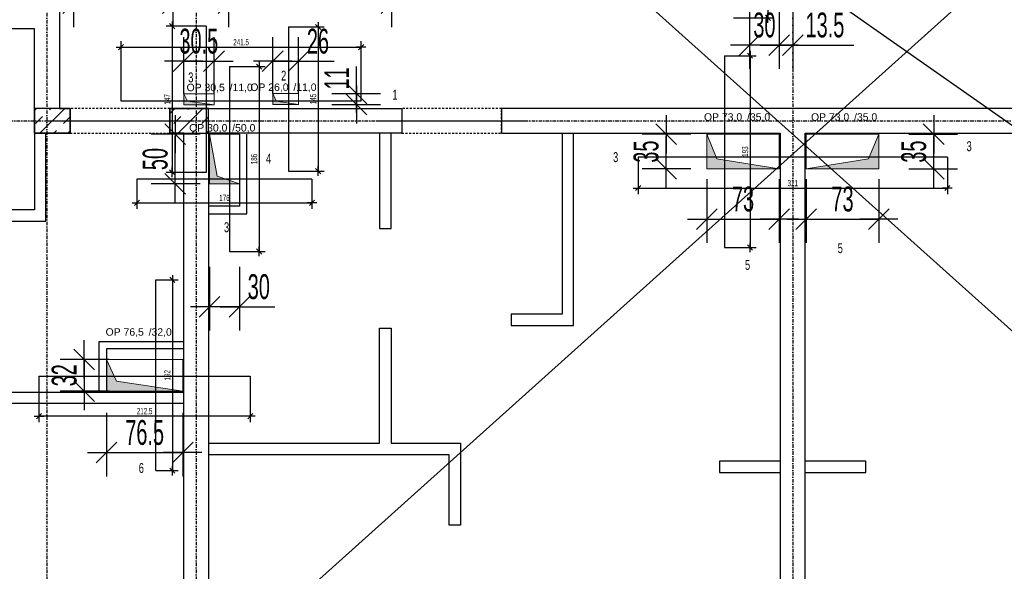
# Model space of a CAD drawing. Header units: millimetres. Extents: x 4959 to 18685, y -2779 to 1721.
# Tile 29 of 41: x 15795 to 16785, y -820 to -265. Entities that reach past the tile are written whole.
import ezdxf

# ---------------------------------------------------------------- set-up
doc = ezdxf.new("R2010")
doc.units = ezdxf.units.MM
doc.header["$LTSCALE"] = 10
doc.linetypes.add('MO', pattern=[0.7, 0.35, -0.17, 0.01, -0.17])
doc.linetypes.add('MP', pattern=[0.36, 0.2, -0.16])
for name, color, linetype in [('BA_szr', 1, 'Continuous'), ('BA_wym', 1, 'Continuous'), ('BD_lpm', 1, 'MP'), ('BD_osm', 1, 'MO'), ('BD_wic', 1, 'Continuous'), ('BD_wig', 3, 'Continuous'), ('BZ_txs', 2, 'Continuous')]:
    doc.layers.add(name, color=color, linetype=linetype)
doc.layers.add('Nowe_A-Przebicia_Nr_pióra__1', color=7, linetype='Continuous', lineweight=13)
doc.layers.add('Nowe_A-Przebicia_Nr_pióra__102', color=7, linetype='Continuous', lineweight=5, true_color=0xcccccc)
doc.styles.add('BIKTS', font='bikromsw.shx', dxfattribs={"width": 0.8})
doc.styles.add('BIKWYM', font='bikromsw.shx', dxfattribs={"width": 0.6})
doc.styles.add('STYL_AUTOMATYCZNY_1', font='arial.ttf')
doc.dimstyles.new('BA_KR_100_cm', dxfattribs={"dimtxt": 25, "dimasz": 1.666667, "dimexe": 24, "dimexo": 0, "dimgap": 0, "dimtad": 0, "dimdec": 1, "dimrnd": 0.5, "dimzin": 9, "dimdsep": 46, "dimtxsty": 'BIKWYM', "dimblk": 'WYM-KR', "dimcen": 0, "dimdle": 20, "dimclrd": 256, "dimclre": 256, "dimclrt": 2, "dimadec": 0, "dimazin": 0, "dimtfac": 0.033333, "dimtdec": 1, "dimtmove": 0, "dimatfit": 3, "dimldrblk": 'WYM-KR', "dimfxl": 25, "dimfxlon": 1, "dimtvp": 0.8, "dimtolj": 1, "dimarcsym": 0})
doc.dimstyles.new('BA_KR_25_cm', dxfattribs={"dimscale": 0.25, "dimtxt": 25, "dimasz": 1.666667, "dimexe": 24, "dimexo": 0, "dimgap": 0, "dimtad": 0, "dimdec": 1, "dimrnd": 0.5, "dimzin": 9, "dimdsep": 46, "dimtxsty": 'BIKWYM', "dimblk": 'WYM-KR', "dimcen": 0, "dimdle": 20, "dimclrd": 256, "dimclre": 256, "dimclrt": 7, "dimadec": 0, "dimazin": 0, "dimtfac": 0.033333, "dimtdec": 1, "dimtmove": 0, "dimatfit": 3, "dimldrblk": 'WYM-KR', "dimfxl": 1, "dimtvp": 0.8, "dimtolj": 1, "dimarcsym": 0})

# ---------------------------------------------------------------- blocks, each defined once
blk = doc.blocks.new('WYM-KR')
at = {"color": 7, "linetype": 'ByBlock'}
blk.add_line((6.24, 6.24), (-6.24, -6.24), dxfattribs=at)
at = {"linetype": 'ByBlock'}
blk.add_line((11.52, 0), (-11.52, 0), dxfattribs=at)
blk = doc.blocks.new('*D426')
at = {"layer": 'BA_wym', "lineweight": -2}
for p, q in [((15849, -208.7), (15849, -272.7)), ((15949.01, -208.7), (15949.01, -272.7)), ((15850.67, -248.7), (15947.34, -248.7))]:
    blk.add_line(p, q, dxfattribs=at)
at = {"layer": 'Defpoints', "color": 0}
for p in [(15849, -169.39), (15949.01, -169.39), (15949.01, -248.7)]:
    blk.add_point(p, dxfattribs=at)
at = {"layer": 'BA_wym', "lineweight": -2, "xscale": 1.666666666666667, "yscale": 1.666666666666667, "zscale": 1.666666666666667, "rotation": 180}
blk.add_blockref('WYM-KR', (15849, -248.7), dxfattribs=at)
at = {"layer": 'BA_wym', "lineweight": -2, "xscale": 1.666666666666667, "yscale": 1.666666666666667, "zscale": 1.666666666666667}
blk.add_blockref('WYM-KR', (15949.01, -248.7), dxfattribs=at)
at = {"layer": 'BA_wym', "color": 2, "insert": (15905.91, -228.7), "char_height": 25, "attachment_point": 5, "style": 'BIKWYM'}
blk.add_mtext('\\A1;100', dxfattribs=at)
blk = doc.blocks.new('*D427')
at = {"layer": 'BA_wym', "lineweight": -2}
for p, q in [((15949.01, -208.7), (15949.01, -272.7)), ((16004.96, -208.7), (16004.96, -272.7)), ((15950.67, -248.7), (16003.29, -248.7))]:
    blk.add_line(p, q, dxfattribs=at)
at = {"layer": 'Defpoints', "color": 0}
for p in [(15949.01, -169.39), (16004.96, -169.39), (16004.96, -248.7)]:
    blk.add_point(p, dxfattribs=at)
at = {"layer": 'BA_wym', "lineweight": -2, "xscale": 1.666666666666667, "yscale": 1.666666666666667, "zscale": 1.666666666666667, "rotation": 180}
blk.add_blockref('WYM-KR', (15949.01, -248.7), dxfattribs=at)
at = {"layer": 'BA_wym', "lineweight": -2, "xscale": 1.666666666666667, "yscale": 1.666666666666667, "zscale": 1.666666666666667}
blk.add_blockref('WYM-KR', (16004.96, -248.7), dxfattribs=at)
at = {"layer": 'BA_wym', "color": 2, "insert": (15976.98, -228.7), "char_height": 25, "attachment_point": 5, "style": 'BIKWYM'}
blk.add_mtext('\\A1;56', dxfattribs=at)
blk = doc.blocks.new('*D428')
at = {"layer": 'BA_wym', "lineweight": -2}
for p, q in [((16004.96, -208.7), (16004.96, -272.7)), ((16168.96, -208.7), (16168.96, -272.7)), ((16006.63, -248.7), (16167.29, -248.7))]:
    blk.add_line(p, q, dxfattribs=at)
at = {"layer": 'Defpoints', "color": 0}
for p in [(16004.96, -169.39), (16168.96, -169.39), (16168.96, -248.7)]:
    blk.add_point(p, dxfattribs=at)
at = {"layer": 'BA_wym', "lineweight": -2, "xscale": 1.666666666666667, "yscale": 1.666666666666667, "zscale": 1.666666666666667, "rotation": 180}
blk.add_blockref('WYM-KR', (16004.96, -248.7), dxfattribs=at)
at = {"layer": 'BA_wym', "lineweight": -2, "xscale": 1.666666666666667, "yscale": 1.666666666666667, "zscale": 1.666666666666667}
blk.add_blockref('WYM-KR', (16168.96, -248.7), dxfattribs=at)
at = {"layer": 'BA_wym', "color": 2, "insert": (16086.96, -228.7), "char_height": 25, "attachment_point": 5, "style": 'BIKWYM'}
blk.add_mtext('\\A1;164', dxfattribs=at)
blk = doc.blocks.new('*D444')
at = {"layer": 'BA_wym', "lineweight": -2}
for p, q in [((15859.89, -605.27), (15859.89, -603.6)), ((15884.89, -606.94), (15835.89, -606.94)), ((15859.89, -606.94), (15859.89, -638.89)), ((15884.89, -638.89), (15835.89, -638.89)), ((15859.89, -640.55), (15859.89, -642.22))]:
    blk.add_line(p, q, dxfattribs=at)
at = {"layer": 'Defpoints', "color": 0}
for p in [(15910.64, -606.94), (15859.89, -638.89), (15910.64, -638.89)]:
    blk.add_point(p, dxfattribs=at)
at = {"layer": 'BA_wym', "lineweight": -2, "xscale": 1.666666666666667, "yscale": 1.666666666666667, "zscale": 1.666666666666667}
for p, rotation in [((15859.89, -606.94), 270), ((15859.89, -638.89), 90)]:
    blk.add_blockref('WYM-KR', p, dxfattribs=dict(at, rotation=rotation))
at = {"layer": 'BA_wym', "color": 2, "insert": (15839.89, -622.91), "char_height": 25, "attachment_point": 5, "rotation": 90, "style": 'BIKWYM'}
blk.add_mtext('\\A1;32', dxfattribs=at)
blk = doc.blocks.new('*D445')
at = {"layer": 'BA_wym', "lineweight": -2}
for p, q in [((15882.46, -660.61), (15882.46, -724.61)), ((15958.96, -660.61), (15958.96, -724.61)), ((15884.13, -700.61), (15957.29, -700.61))]:
    blk.add_line(p, q, dxfattribs=at)
at = {"layer": 'Defpoints', "color": 0}
for p in [(15882.46, -638.89), (15958.96, -638.89), (15958.96, -700.61)]:
    blk.add_point(p, dxfattribs=at)
at = {"layer": 'BA_wym', "lineweight": -2, "xscale": 1.666666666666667, "yscale": 1.666666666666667, "zscale": 1.666666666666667, "rotation": 180}
blk.add_blockref('WYM-KR', (15882.46, -700.61), dxfattribs=at)
at = {"layer": 'BA_wym', "lineweight": -2, "xscale": 1.666666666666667, "yscale": 1.666666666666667, "zscale": 1.666666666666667}
blk.add_blockref('WYM-KR', (15958.96, -700.61), dxfattribs=at)
at = {"layer": 'BA_wym', "color": 2, "insert": (15920.71, -680.61), "char_height": 25, "attachment_point": 5, "style": 'BIKWYM'}
blk.add_mtext('\\A1;76.5', dxfattribs=at)
blk = doc.blocks.new('*D447')
at = {"layer": 'BA_wym', "lineweight": -2}
for p, q in [((15985.96, -513.94), (15985.96, -577.94)), ((16015.96, -513.94), (16015.96, -577.94)), ((15984.29, -553.94), (15982.63, -553.94)), ((16015.96, -553.94), (15985.96, -553.94)), ((16017.63, -553.94), (16051.67, -553.94))]:
    blk.add_line(p, q, dxfattribs=at)
at = {"layer": 'Defpoints', "color": 0}
for p in [(15985.96, -430.39), (16015.96, -430.39), (15985.96, -553.94)]:
    blk.add_point(p, dxfattribs=at)
at = {"layer": 'BA_wym', "lineweight": -2, "xscale": 1.666666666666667, "yscale": 1.666666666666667, "zscale": 1.666666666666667}
blk.add_blockref('WYM-KR', (15985.96, -553.94), dxfattribs=at)
at = {"layer": 'BA_wym', "lineweight": -2, "xscale": 1.666666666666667, "yscale": 1.666666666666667, "zscale": 1.666666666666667, "rotation": 180}
blk.add_blockref('WYM-KR', (16015.96, -553.94), dxfattribs=at)
at = {"layer": 'BA_wym', "color": 2, "insert": (16035.48, -533.94), "char_height": 25, "attachment_point": 5, "style": 'BIKWYM'}
blk.add_mtext('\\A1;30', dxfattribs=at)
blk = doc.blocks.new('*D449')
at = {"layer": 'BA_wym', "lineweight": -2}
for p, q in [((15976.42, -380.39), (15927.42, -380.39)), ((15951.42, -428.72), (15951.42, -382.05)), ((15976.42, -430.39), (15927.42, -430.39))]:
    blk.add_line(p, q, dxfattribs=at)
at = {"layer": 'Defpoints', "color": 0}
for p in [(15951.42, -380.39), (15991.42, -380.39), (15991.42, -430.39)]:
    blk.add_point(p, dxfattribs=at)
at = {"layer": 'BA_wym', "lineweight": -2, "xscale": 1.666666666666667, "yscale": 1.666666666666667, "zscale": 1.666666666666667}
for p, rotation in [((15951.42, -380.39), 90), ((15951.42, -430.39), 270)]:
    blk.add_blockref('WYM-KR', p, dxfattribs=dict(at, rotation=rotation))
at = {"layer": 'BA_wym', "color": 2, "insert": (15931.42, -405.39), "char_height": 25, "attachment_point": 5, "rotation": 90, "style": 'BIKWYM'}
blk.add_mtext('\\A1;50', dxfattribs=at)
blk = doc.blocks.new('*D450')
at = {"layer": 'BA_wym', "lineweight": -2}
for p, q in [((16485.93, -425.77), (16485.93, -489.77)), ((16558.96, -425.77), (16558.96, -489.77)), ((16487.59, -465.77), (16557.29, -465.77))]:
    blk.add_line(p, q, dxfattribs=at)
at = {"layer": 'Defpoints', "color": 0}
for p in [(16485.93, -415.39), (16558.96, -415.39), (16558.96, -465.77)]:
    blk.add_point(p, dxfattribs=at)
at = {"layer": 'BA_wym', "lineweight": -2, "xscale": 1.666666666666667, "yscale": 1.666666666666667, "zscale": 1.666666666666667, "rotation": 180}
blk.add_blockref('WYM-KR', (16485.93, -465.77), dxfattribs=at)
at = {"layer": 'BA_wym', "lineweight": -2, "xscale": 1.666666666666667, "yscale": 1.666666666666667, "zscale": 1.666666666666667}
blk.add_blockref('WYM-KR', (16558.96, -465.77), dxfattribs=at)
at = {"layer": 'BA_wym', "color": 2, "insert": (16522.44, -445.77), "char_height": 25, "attachment_point": 5, "style": 'BIKWYM'}
blk.add_mtext('\\A1;73', dxfattribs=at)
blk = doc.blocks.new('*D451')
at = {"layer": 'BA_wym', "lineweight": -2}
for p, q in [((16585.96, -425.77), (16585.96, -489.77)), ((16658.99, -425.77), (16658.99, -489.77)), ((16587.63, -465.77), (16657.33, -465.77))]:
    blk.add_line(p, q, dxfattribs=at)
at = {"layer": 'Defpoints', "color": 0}
for p in [(16585.96, -415.39), (16658.99, -415.39), (16658.99, -465.77)]:
    blk.add_point(p, dxfattribs=at)
at = {"layer": 'BA_wym', "lineweight": -2, "xscale": 1.666666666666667, "yscale": 1.666666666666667, "zscale": 1.666666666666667, "rotation": 180}
blk.add_blockref('WYM-KR', (16585.96, -465.77), dxfattribs=at)
at = {"layer": 'BA_wym', "lineweight": -2, "xscale": 1.666666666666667, "yscale": 1.666666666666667, "zscale": 1.666666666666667}
blk.add_blockref('WYM-KR', (16658.99, -465.77), dxfattribs=at)
at = {"layer": 'BA_wym', "color": 2, "insert": (16622.48, -445.77), "char_height": 25, "attachment_point": 5, "style": 'BIKWYM'}
blk.add_mtext('\\A1;73', dxfattribs=at)
blk = doc.blocks.new('*D452')
at = {"layer": 'BA_wym', "lineweight": -2}
for p, q in [((16470.09, -380.39), (16421.09, -380.39)), ((16445.09, -413.72), (16445.09, -382.05)), ((16470.09, -415.39), (16421.09, -415.39))]:
    blk.add_line(p, q, dxfattribs=at)
at = {"layer": 'Defpoints', "color": 0}
for p in [(16445.09, -380.39), (16485.93, -380.39), (16485.93, -415.39)]:
    blk.add_point(p, dxfattribs=at)
at = {"layer": 'BA_wym', "lineweight": -2, "xscale": 1.666666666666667, "yscale": 1.666666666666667, "zscale": 1.666666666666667}
for p, rotation in [((16445.09, -380.39), 90), ((16445.09, -415.39), 270)]:
    blk.add_blockref('WYM-KR', p, dxfattribs=dict(at, rotation=rotation))
at = {"layer": 'BA_wym', "color": 2, "insert": (16425.09, -397.89), "char_height": 25, "attachment_point": 5, "rotation": 90, "style": 'BIKWYM'}
blk.add_mtext('\\A1;35', dxfattribs=at)
blk = doc.blocks.new('*D453')
at = {"layer": 'BA_wym', "lineweight": -2}
for p, q in [((16689.18, -380.39), (16738.18, -380.39)), ((16714.18, -413.72), (16714.18, -382.05)), ((16689.18, -415.39), (16738.18, -415.39))]:
    blk.add_line(p, q, dxfattribs=at)
at = {"layer": 'Defpoints', "color": 0}
for p in [(16658.99, -380.39), (16714.18, -380.39), (16658.99, -415.39)]:
    blk.add_point(p, dxfattribs=at)
at = {"layer": 'BA_wym', "lineweight": -2, "xscale": 1.666666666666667, "yscale": 1.666666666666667, "zscale": 1.666666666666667}
for p, rotation in [((16714.18, -380.39), 90), ((16714.18, -415.39), 270)]:
    blk.add_blockref('WYM-KR', p, dxfattribs=dict(at, rotation=rotation))
at = {"layer": 'BA_wym', "color": 2, "insert": (16694.18, -397.89), "char_height": 25, "attachment_point": 5, "rotation": 90, "style": 'BIKWYM'}
blk.add_mtext('\\A1;35', dxfattribs=at)
blk = doc.blocks.new('*D455')
at = {"layer": 'BA_wym', "lineweight": -2}
for p, q in [((16528.96, -250.66), (16528.96, -314.66)), ((16558.96, -250.66), (16558.96, -314.66)), ((16527.29, -290.66), (16525.63, -290.66)), ((16558.96, -290.66), (16528.96, -290.66)), ((16560.63, -290.66), (16562.29, -290.66))]:
    blk.add_line(p, q, dxfattribs=at)
at = {"layer": 'Defpoints', "color": 0}
for p in [(16528.96, -195.39), (16558.96, -195.39), (16528.96, -290.66)]:
    blk.add_point(p, dxfattribs=at)
at = {"layer": 'BA_wym', "lineweight": -2, "xscale": 1.666666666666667, "yscale": 1.666666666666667, "zscale": 1.666666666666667}
blk.add_blockref('WYM-KR', (16528.96, -290.66), dxfattribs=at)
at = {"layer": 'BA_wym', "lineweight": -2, "xscale": 1.666666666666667, "yscale": 1.666666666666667, "zscale": 1.666666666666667, "rotation": 180}
blk.add_blockref('WYM-KR', (16558.96, -290.66), dxfattribs=at)
at = {"layer": 'BA_wym', "color": 2, "insert": (16543.96, -270.66), "char_height": 25, "attachment_point": 5, "style": 'BIKWYM'}
blk.add_mtext('\\A1;30', dxfattribs=at)
blk = doc.blocks.new('*D456')
at = {"layer": 'BA_wym', "lineweight": -2}
for p, q in [((16558.96, -250.66), (16558.96, -314.66)), ((16572.46, -250.66), (16572.46, -314.66)), ((16557.29, -290.66), (16555.63, -290.66)), ((16558.96, -290.66), (16572.46, -290.66)), ((16574.13, -290.66), (16633.89, -290.66))]:
    blk.add_line(p, q, dxfattribs=at)
at = {"layer": 'Defpoints', "color": 0}
for p in [(16572.46, -156.89), (16558.96, -195.39), (16572.46, -290.66)]:
    blk.add_point(p, dxfattribs=at)
at = {"layer": 'BA_wym', "lineweight": -2, "xscale": 1.666666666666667, "yscale": 1.666666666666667, "zscale": 1.666666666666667}
blk.add_blockref('WYM-KR', (16558.96, -290.66), dxfattribs=at)
at = {"layer": 'BA_wym', "lineweight": -2, "xscale": 1.666666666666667, "yscale": 1.666666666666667, "zscale": 1.666666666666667, "rotation": 180}
blk.add_blockref('WYM-KR', (16572.46, -290.66), dxfattribs=at)
at = {"layer": 'BA_wym', "color": 2, "insert": (16604.84, -270.66), "char_height": 25, "attachment_point": 5, "style": 'BIKWYM'}
blk.add_mtext('\\A1;13.5', dxfattribs=at)
blk = doc.blocks.new('*D459')
at = {"layer": 'BA_wym', "lineweight": -2}
for p, q in [((15959.96, -339.76), (15959.96, -282.92)), ((15990.46, -339.76), (15990.46, -282.92)), ((15958.29, -306.92), (15956.63, -306.92)), ((15959.96, -306.92), (15990.46, -306.92)), ((15992.13, -306.92), (15993.79, -306.92))]:
    blk.add_line(p, q, dxfattribs=at)
at = {"layer": 'Defpoints', "color": 0}
for p in [(15990.46, -306.92), (15959.96, -339.76), (15990.46, -339.76)]:
    blk.add_point(p, dxfattribs=at)
at = {"layer": 'BA_wym', "lineweight": -2, "xscale": 1.666666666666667, "yscale": 1.666666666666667, "zscale": 1.666666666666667}
blk.add_blockref('WYM-KR', (15959.96, -306.92), dxfattribs=at)
at = {"layer": 'BA_wym', "lineweight": -2, "xscale": 1.666666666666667, "yscale": 1.666666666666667, "zscale": 1.666666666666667, "rotation": 180}
blk.add_blockref('WYM-KR', (15990.46, -306.92), dxfattribs=at)
at = {"layer": 'BA_wym', "color": 2, "insert": (15975.21, -286.92), "char_height": 25, "attachment_point": 5, "style": 'BIKWYM'}
blk.add_mtext('\\A1;30.5', dxfattribs=at)
blk = doc.blocks.new('*D460')
at = {"layer": 'BA_wym', "lineweight": -2}
for p, q in [((16049.46, -339.51), (16049.46, -282.92)), ((16075.46, -339.51), (16075.46, -282.92)), ((16047.79, -306.92), (16046.13, -306.92)), ((16049.46, -306.92), (16075.46, -306.92)), ((16077.13, -306.92), (16111.17, -306.92))]:
    blk.add_line(p, q, dxfattribs=at)
at = {"layer": 'Defpoints', "color": 0}
for p in [(16075.46, -306.92), (16049.46, -339.51), (16075.46, -339.51)]:
    blk.add_point(p, dxfattribs=at)
at = {"layer": 'BA_wym', "lineweight": -2, "xscale": 1.666666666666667, "yscale": 1.666666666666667, "zscale": 1.666666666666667}
blk.add_blockref('WYM-KR', (16049.46, -306.92), dxfattribs=at)
at = {"layer": 'BA_wym', "lineweight": -2, "xscale": 1.666666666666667, "yscale": 1.666666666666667, "zscale": 1.666666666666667, "rotation": 180}
blk.add_blockref('WYM-KR', (16075.46, -306.92), dxfattribs=at)
at = {"layer": 'BA_wym', "color": 2, "insert": (16094.98, -286.92), "char_height": 25, "attachment_point": 5, "style": 'BIKWYM'}
blk.add_mtext('\\A1;26', dxfattribs=at)
blk = doc.blocks.new('*D461')
at = {"layer": 'BA_wym', "lineweight": -2}
for p, q in [((16133.86, -337.84), (16133.86, -312.36)), ((16108.86, -339.51), (16157.86, -339.51)), ((16133.86, -350.51), (16133.86, -339.51)), ((16108.86, -350.51), (16157.86, -350.51)), ((16133.86, -352.17), (16133.86, -353.84))]:
    blk.add_line(p, q, dxfattribs=at)
at = {"layer": 'Defpoints', "color": 0}
for p in [(16075.46, -339.51), (16133.86, -339.51), (16075.46, -350.51)]:
    blk.add_point(p, dxfattribs=at)
at = {"layer": 'BA_wym', "lineweight": -2, "xscale": 1.666666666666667, "yscale": 1.666666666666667, "zscale": 1.666666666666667}
for p, rotation in [((16133.86, -339.51), 270), ((16133.86, -350.51), 90)]:
    blk.add_blockref('WYM-KR', p, dxfattribs=dict(at, rotation=rotation))
at = {"layer": 'BA_wym', "color": 2, "insert": (16113.86, -324.27), "char_height": 25, "attachment_point": 5, "rotation": 90, "style": 'BIKWYM'}
blk.add_mtext('\\A1;11', dxfattribs=at)
blk = doc.blocks.new('*D491')
at = {"layer": 'BD_wic', "lineweight": -2}
for p, q in [((15932, -526.94), (15954.59, -526.94)), ((15948.59, -527.35), (15948.59, -718.47)), ((15932, -718.89), (15954.59, -718.89))]:
    blk.add_line(p, q, dxfattribs=at)
at = {"layer": 'Defpoints', "color": 0}
for p in [(15932, -526.94), (15932, -718.89), (15948.59, -718.89)]:
    blk.add_point(p, dxfattribs=at)
at = {"layer": 'BD_wic', "lineweight": -2, "xscale": 0.4166666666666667, "yscale": 0.4166666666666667, "zscale": 0.4166666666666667}
for p, rotation in [((15948.59, -526.94), 90), ((15948.59, -718.89), 270)]:
    blk.add_blockref('WYM-KR', p, dxfattribs=dict(at, rotation=rotation))
at = {"layer": 'BD_wic', "color": 7, "insert": (15943.59, -622.91), "char_height": 6.25, "attachment_point": 5, "rotation": 90, "style": 'BIKWYM'}
blk.add_mtext('\\A1;192', dxfattribs=at)
blk = doc.blocks.new('*D492')
at = {"layer": 'BD_wic', "lineweight": -2}
for p, q in [((15814.46, -623.83), (15814.46, -670)), ((16026.96, -623.83), (16026.96, -670)), ((16026.54, -664), (15814.88, -664))]:
    blk.add_line(p, q, dxfattribs=at)
at = {"layer": 'Defpoints', "color": 0}
for p in [(15814.46, -623.83), (16026.96, -623.83), (15814.46, -664)]:
    blk.add_point(p, dxfattribs=at)
at = {"layer": 'BD_wic', "lineweight": -2, "xscale": 0.4166666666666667, "yscale": 0.4166666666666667, "zscale": 0.4166666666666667, "rotation": 180}
blk.add_blockref('WYM-KR', (15814.46, -664), dxfattribs=at)
at = {"layer": 'BD_wic', "lineweight": -2, "xscale": 0.4166666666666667, "yscale": 0.4166666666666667, "zscale": 0.4166666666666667}
blk.add_blockref('WYM-KR', (16026.96, -664), dxfattribs=at)
at = {"layer": 'BD_wic', "color": 7, "insert": (15920.71, -659), "char_height": 6.25, "attachment_point": 5, "style": 'BIKWYM'}
blk.add_mtext('\\A1;212.5', dxfattribs=at)
blk = doc.blocks.new('*D493')
at = {"layer": 'BD_wic', "lineweight": -2}
for p, q in [((16005.99, -312.39), (16041.8, -312.39)), ((16035.8, -312.8), (16035.8, -497.97)), ((16005.99, -498.39), (16041.8, -498.39))]:
    blk.add_line(p, q, dxfattribs=at)
at = {"layer": 'Defpoints', "color": 0}
for p in [(16005.99, -312.39), (16005.99, -498.39), (16035.8, -498.39)]:
    blk.add_point(p, dxfattribs=at)
at = {"layer": 'BD_wic', "lineweight": -2, "xscale": 0.4166666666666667, "yscale": 0.4166666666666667, "zscale": 0.4166666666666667}
for p, rotation in [((16035.8, -312.39), 90), ((16035.8, -498.39), 270)]:
    blk.add_blockref('WYM-KR', p, dxfattribs=dict(at, rotation=rotation))
at = {"layer": 'BD_wic', "color": 7, "insert": (16030.8, -405.39), "char_height": 6.25, "attachment_point": 5, "rotation": 90, "style": 'BIKWYM'}
blk.add_mtext('\\A1;186', dxfattribs=at)
blk = doc.blocks.new('*D494')
at = {"layer": 'BD_wic', "lineweight": -2}
for p, q in [((15912.96, -425.56), (15912.96, -455.48)), ((16088.96, -425.56), (16088.96, -455.48)), ((15913.38, -449.48), (16088.54, -449.48))]:
    blk.add_line(p, q, dxfattribs=at)
at = {"layer": 'Defpoints', "color": 0}
for p in [(15912.96, -425.56), (16088.96, -425.56), (16088.96, -449.48)]:
    blk.add_point(p, dxfattribs=at)
at = {"layer": 'BD_wic', "lineweight": -2, "xscale": 0.4166666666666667, "yscale": 0.4166666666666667, "zscale": 0.4166666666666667, "rotation": 180}
blk.add_blockref('WYM-KR', (15912.96, -449.48), dxfattribs=at)
at = {"layer": 'BD_wic', "lineweight": -2, "xscale": 0.4166666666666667, "yscale": 0.4166666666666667, "zscale": 0.4166666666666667}
blk.add_blockref('WYM-KR', (16088.96, -449.48), dxfattribs=at)
at = {"layer": 'BD_wic', "color": 7, "insert": (16000.96, -444.48), "char_height": 6.25, "attachment_point": 5, "style": 'BIKWYM'}
blk.add_mtext('\\A1;176', dxfattribs=at)
blk = doc.blocks.new('*D499')
at = {"layer": 'BD_wic', "lineweight": -2}
for p, q in [((15982.45, -271.76), (15942.47, -271.76)), ((15948.47, -272.17), (15948.47, -418.34)), ((15982.45, -418.76), (15942.47, -418.76))]:
    blk.add_line(p, q, dxfattribs=at)
at = {"layer": 'Defpoints', "color": 0}
for p in [(15982.45, -271.76), (15948.47, -418.76), (15982.45, -418.76)]:
    blk.add_point(p, dxfattribs=at)
at = {"layer": 'BD_wic', "lineweight": -2, "xscale": 0.4166666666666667, "yscale": 0.4166666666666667, "zscale": 0.4166666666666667}
for p, rotation in [((15948.47, -271.76), 90), ((15948.47, -418.76), 270)]:
    blk.add_blockref('WYM-KR', p, dxfattribs=dict(at, rotation=rotation))
at = {"layer": 'BD_wic', "color": 7, "insert": (15943.47, -345.26), "char_height": 6.25, "attachment_point": 5, "rotation": 90, "style": 'BIKWYM'}
blk.add_mtext('\\A1;147', dxfattribs=at)
blk = doc.blocks.new('*D500')
at = {"layer": 'BD_wic', "lineweight": -2}
for p, q in [((16065.28, -272.51), (16101.18, -272.51)), ((16095.18, -272.92), (16095.18, -417.09)), ((16065.28, -417.51), (16101.18, -417.51))]:
    blk.add_line(p, q, dxfattribs=at)
at = {"layer": 'Defpoints', "color": 0}
for p in [(16065.28, -272.51), (16065.28, -417.51), (16095.18, -417.51)]:
    blk.add_point(p, dxfattribs=at)
at = {"layer": 'BD_wic', "lineweight": -2, "xscale": 0.4166666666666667, "yscale": 0.4166666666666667, "zscale": 0.4166666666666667}
for p, rotation in [((16095.18, -272.51), 90), ((16095.18, -417.51), 270)]:
    blk.add_blockref('WYM-KR', p, dxfattribs=dict(at, rotation=rotation))
at = {"layer": 'BD_wic', "color": 7, "insert": (16090.18, -345.01), "char_height": 6.25, "attachment_point": 5, "rotation": 90, "style": 'BIKWYM'}
blk.add_mtext('\\A1;145', dxfattribs=at)
blk = doc.blocks.new('*D501')
at = {"layer": 'BD_wic', "lineweight": -2}
for p, q in [((15896.96, -347.23), (15896.96, -286.8)), ((16138.46, -347.23), (16138.46, -286.8)), ((15897.38, -292.8), (16138.04, -292.8))]:
    blk.add_line(p, q, dxfattribs=at)
at = {"layer": 'Defpoints', "color": 0}
for p in [(16138.46, -292.8), (15896.96, -347.23), (16138.46, -347.23)]:
    blk.add_point(p, dxfattribs=at)
at = {"layer": 'BD_wic', "lineweight": -2, "xscale": 0.4166666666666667, "yscale": 0.4166666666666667, "zscale": 0.4166666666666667, "rotation": 180}
blk.add_blockref('WYM-KR', (15896.96, -292.8), dxfattribs=at)
at = {"layer": 'BD_wic', "lineweight": -2, "xscale": 0.4166666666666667, "yscale": 0.4166666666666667, "zscale": 0.4166666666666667}
blk.add_blockref('WYM-KR', (16138.46, -292.8), dxfattribs=at)
at = {"layer": 'BD_wic', "color": 7, "insert": (16017.71, -287.8), "char_height": 6.25, "attachment_point": 5, "style": 'BIKWYM'}
blk.add_mtext('\\A1;241.5', dxfattribs=at)
blk = doc.blocks.new('*D502')
at = {"layer": 'BD_wic', "lineweight": -2}
for p, q in [((16503.92, -301.39), (16535.53, -301.39)), ((16529.53, -301.8), (16529.53, -493.97)), ((16503.92, -494.39), (16535.53, -494.39))]:
    blk.add_line(p, q, dxfattribs=at)
at = {"layer": 'Defpoints', "color": 0}
for p in [(16503.92, -301.39), (16503.92, -494.39), (16529.53, -494.39)]:
    blk.add_point(p, dxfattribs=at)
at = {"layer": 'BD_wic', "lineweight": -2, "xscale": 0.4166666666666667, "yscale": 0.4166666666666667, "zscale": 0.4166666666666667}
for p, rotation in [((16529.53, -301.39), 90), ((16529.53, -494.39), 270)]:
    blk.add_blockref('WYM-KR', p, dxfattribs=dict(at, rotation=rotation))
at = {"layer": 'BD_wic', "color": 7, "insert": (16524.53, -397.89), "char_height": 6.25, "attachment_point": 5, "rotation": 90, "style": 'BIKWYM'}
blk.add_mtext('\\A1;193', dxfattribs=at)
blk = doc.blocks.new('*D503')
at = {"layer": 'BD_wic', "lineweight": -2}
for p, q in [((16416.93, -403.6), (16416.93, -440.59)), ((16727.99, -403.6), (16727.99, -440.59)), ((16417.34, -434.59), (16727.58, -434.59))]:
    blk.add_line(p, q, dxfattribs=at)
at = {"layer": 'Defpoints', "color": 0}
for p in [(16416.93, -403.6), (16727.99, -403.6), (16727.99, -434.59)]:
    blk.add_point(p, dxfattribs=at)
at = {"layer": 'BD_wic', "lineweight": -2, "xscale": 0.4166666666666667, "yscale": 0.4166666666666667, "zscale": 0.4166666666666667, "rotation": 180}
blk.add_blockref('WYM-KR', (16416.93, -434.59), dxfattribs=at)
at = {"layer": 'BD_wic', "lineweight": -2, "xscale": 0.4166666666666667, "yscale": 0.4166666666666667, "zscale": 0.4166666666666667}
blk.add_blockref('WYM-KR', (16727.99, -434.59), dxfattribs=at)
at = {"layer": 'BD_wic', "color": 7, "insert": (16572.46, -429.59), "char_height": 6.25, "attachment_point": 5, "style": 'BIKWYM'}
blk.add_mtext('\\A1;311', dxfattribs=at)
blk = doc.blocks.new('*D518')
at = {"layer": 'BD_wic', "lineweight": -2}
for p, q in [((16512.76, -102.39), (16553.55, -102.39)), ((16547.55, -102.8), (16547.55, -262.97)), ((16512.76, -263.39), (16553.55, -263.39))]:
    blk.add_line(p, q, dxfattribs=at)
at = {"layer": 'Defpoints', "color": 0}
for p in [(16512.76, -102.39), (16512.76, -263.39), (16547.55, -263.39)]:
    blk.add_point(p, dxfattribs=at)
at = {"layer": 'BD_wic', "lineweight": -2, "xscale": 0.4166666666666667, "yscale": 0.4166666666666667, "zscale": 0.4166666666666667}
for p, rotation in [((16547.55, -102.39), 90), ((16547.55, -263.39), 270)]:
    blk.add_blockref('WYM-KR', p, dxfattribs=dict(at, rotation=rotation))
at = {"layer": 'BD_wic', "color": 7, "insert": (16542.55, -182.89), "char_height": 6.25, "attachment_point": 5, "rotation": 90, "style": 'BIKWYM'}
blk.add_mtext('\\A1;161', dxfattribs=at)

msp = doc.modelspace()

# ---------------------------------------------------------------- hatches: boundary and pattern name
at = {"layer": 'BA_szr'}
h = msp.add_hatch(dxfattribs=at)
h.set_pattern_fill('BIK_ZELBET', color=256, scale=100, angle=45, pattern_type=2)
h.set_pattern_definition([(45, (4193.183, -1423.24), (-14.142136, 14.142136), []), (45, (4186.112, -1416.168), (-14.142136, 14.142136), [10, -10])])
h.paths.add_polyline_path([(15809.96, -379.39), (15845.96, -379.39), (15845.96, -354.39), (15809.96, -354.39)])
h = msp.add_hatch(dxfattribs=at)
h.set_pattern_fill('BIK_ZELBET', color=256, scale=100, angle=45, pattern_type=2)
h.set_pattern_definition([(45, (4332.184, -1423.24), (-14.142136, 14.142136), []), (45, (4325.113, -1416.168), (-14.142136, 14.142136), [10, -10])])
h.paths.add_polyline_path([(15945.96, -379.39), (15984.96, -379.39), (15984.96, -354.39), (15945.96, -354.39)])
at = {"layer": 'Nowe_A-Przebicia_Nr_pióra__102', "linetype": 'Continuous', "lineweight": 5, "true_color": 0xcccccc}
for points in [[(15990.46, -350.76), (15959.96, -350.76), (15959.96, -339.76), (15963.66, -347.06)], [(16075.46, -350.51), (16049.46, -350.51), (16049.46, -339.51), (16052.88, -347.09)], [(16015.96, -430.39), (15985.96, -430.39), (15985.96, -380.39), (15993.78, -422.56)], [(16558.96, -415.39), (16485.93, -415.39), (16485.93, -380.39), (16496.14, -405.17)], [(16585.96, -415.39), (16658.99, -415.39), (16658.99, -380.39), (16648.78, -405.17)], [(15958.96, -638.89), (15882.46, -638.89), (15882.46, -606.94), (15892.45, -628.9)]]:
    msp.add_hatch(color=254, dxfattribs=at).paths.add_polyline_path(points)

# ---------------------------------------------------------------- linework, layer by layer
at = {"layer": 'BD_lpm'}
for points in [[(15845.96, -379.39), (15945.96, -379.39), (15945.96, -354.39), (15845.96, -354.39)], [(16179.46, -379.39), (16279.46, -379.39), (16279.46, -354.39), (16179.46, -354.39)]]:
    msp.add_lwpolyline(points, close=True, dxfattribs=at)
at = {"layer": 'BD_osm', "color": 5}
for p, q in [((15820.96, -366.89), (15970.96, -366.89)), ((16154.46, -366.89), (16304.46, -366.89))]:
    msp.add_line(p, q, dxfattribs=at)
at = {"layer": 'BD_osm'}
for points in [[(15822.46, 1106.61), (15822.46, -1765.84)], [(15972.46, 1106.61), (15972.46, -1765.84)], [(16572.46, 1106.61), (16572.46, -1765.84)], [(14909.96, -366.89), (18234.96, -366.89)]]:
    msp.add_lwpolyline(points, dxfattribs=at)
at = {"layer": 'BD_wic', "color": 5}
for p, q in [((14482.16, -2278.36), (18684.72, 1497.78)), ((18684.72, -2278.36), (14482.16, 1497.78)), ((15982.45, -271.76), (15982.45, -418.76)), ((16065.28, -272.51), (16065.28, -417.51)), ((16503.92, -301.39), (16503.92, -494.39)), ((16005.99, -312.39), (16005.99, -498.39)), ((16138.46, -347.23), (15896.96, -347.23)), ((16727.99, -403.6), (16416.93, -403.6)), ((16088.96, -425.56), (15912.96, -425.56)), ((15932, -718.89), (15932, -526.94)), ((15814.46, -623.83), (16026.96, -623.83))]:
    msp.add_line(p, q, dxfattribs=at)
at = {"layer": 'BD_wic'}
for points in [[(17874.96, -1129.39), (15269.96, 695.61)], [(15809.96, -379.39), (15809.96, -456.39), (15743.45, -456.39), (15743.45, -467.89), (15821.46, -467.89), (15821.46, -379.39)], [(15985.96, -460.39), (16023.46, -460.39), (16023.46, -380.39)], [(16015.96, -380.39), (16015.96, -452.89), (15985.96, -452.89)], [(16156.96, -379.39), (16156.96, -475.39), (16168.46, -475.39), (16168.46, -379.39)], [(16340.46, -379.39), (16340.46, -561.39), (16289.46, -561.39), (16289.46, -572.89), (16351.96, -572.89), (16351.96, -379.39)], [(15984.96, -691.39), (16156.96, -691.39), (16156.96, -575.39), (16168.46, -575.39), (16168.46, -691.39), (16238.46, -691.39), (16238.46, -773.89), (16226.96, -773.89), (16226.96, -702.89), (15984.96, -702.89)], [(15959.96, -651.39), (15715.46, -651.39), (15715.46, -712.39), (15703.96, -712.39), (15703.96, -588.89), (15715.46, -588.89), (15715.46, -639.89), (15959.96, -639.89)], [(15874.96, -638.89), (15874.96, -588.89), (15958.96, -588.89)], [(15958.96, -596.39), (15882.46, -596.39), (15882.46, -638.89)], [(16559.96, -709.39), (16498.95, -709.39), (16498.95, -720.89), (16559.96, -720.89)], [(16584.96, -720.89), (16645.97, -720.89), (16645.97, -709.39), (16584.96, -709.39)]]:
    msp.add_lwpolyline(points, dxfattribs=at)
at = {"layer": 'BD_wig'}
for points in [[(15269.96, -151.89), (15294.96, -151.89), (15294.96, -249.39), (15809.96, -249.39), (15809.96, -144.39), (15849.01, -144.39), (15849.01, -169.39), (15834.96, -169.39), (15834.96, -354.39), (15845.96, -354.39), (15845.96, -379.39), (15809.96, -379.39), (15809.96, -274.39), (15294.96, -274.39), (15294.96, -411.89), (15269.96, -411.89), (15269.96, -151.89)], [(15892.46, -1129.39), (15892.46, -1104.39), (15959.96, -1104.39), (15959.96, -379.39), (15945.96, -379.39), (15945.96, -354.39), (16179.46, -354.39), (16179.46, -379.39), (15984.96, -379.39), (15984.96, -1104.39), (16022.46, -1104.39), (16022.46, -1129.39), (15892.46, -1129.39)], [(16559.96, -1104.39), (16512.46, -1104.39), (16512.46, -1129.39), (16632.46, -1129.39), (16632.46, -1104.39), (16584.96, -1104.39), (16584.96, -379.39), (16865.46, -379.39), (16865.46, -354.39), (16279.46, -354.39), (16279.46, -379.39), (16559.96, -379.39), (16559.96, -1104.39)]]:
    msp.add_lwpolyline(points, dxfattribs=at)
for points in [[(15809.96, -379.39), (15845.96, -379.39), (15845.96, -354.39), (15809.96, -354.39)], [(15945.96, -379.39), (15984.96, -379.39), (15984.96, -354.39), (15945.96, -354.39)]]:
    msp.add_lwpolyline(points, close=True, dxfattribs=at)
at = {"layer": 'Nowe_A-Przebicia_Nr_pióra__1', "color": 7, "linetype": 'Continuous', "lineweight": 13}
for p, q in [((15963.66, -347.06), (15959.96, -339.76)), ((15959.96, -339.76), (15990.46, -339.76)), ((15959.96, -350.76), (15959.96, -339.76)), ((15990.46, -339.76), (15990.46, -350.76)), ((16052.88, -347.09), (16049.46, -339.51)), ((16049.46, -339.51), (16075.46, -339.51)), ((16049.46, -350.51), (16049.46, -339.51)), ((16075.46, -339.51), (16075.46, -350.51)), ((15990.46, -350.76), (15959.96, -350.76)), ((15990.46, -350.76), (15963.66, -347.06)), ((16075.46, -350.51), (16049.46, -350.51)), ((16075.46, -350.51), (16052.88, -347.09)), ((15993.78, -422.56), (15985.96, -380.39)), ((15985.96, -380.39), (16015.96, -380.39)), ((15985.96, -430.39), (15985.96, -380.39)), ((16015.96, -380.39), (16015.96, -430.39)), ((16496.14, -405.17), (16485.93, -380.39)), ((16485.93, -380.39), (16558.96, -380.39)), ((16485.93, -415.39), (16485.93, -380.39)), ((16558.96, -380.39), (16558.96, -415.39)), ((16658.99, -380.39), (16585.96, -380.39)), ((16585.96, -380.39), (16585.96, -415.39)), ((16648.78, -405.17), (16658.99, -380.39)), ((16658.99, -415.39), (16658.99, -380.39)), ((16558.96, -415.39), (16496.14, -405.17)), ((16585.96, -415.39), (16648.78, -405.17)), ((16558.96, -415.39), (16485.93, -415.39)), ((16585.96, -415.39), (16658.99, -415.39)), ((16015.96, -430.39), (15993.78, -422.56)), ((16015.96, -430.39), (15985.96, -430.39)), ((15892.45, -628.9), (15882.46, -606.94)), ((15882.46, -606.94), (15958.96, -606.94)), ((15882.46, -638.89), (15882.46, -606.94)), ((15958.96, -606.94), (15958.96, -638.89)), ((15958.96, -638.89), (15892.45, -628.9)), ((15958.96, -638.89), (15882.46, -638.89))]:
    msp.add_line(p, q, dxfattribs=at)

# ---------------------------------------------------------------- texts
at = {"layer": 'BZ_txs', "color": 3, "char_height": 10, "width": 452.0462, "attachment_point": 1, "style": 'BIKTS'}
for s, insert in [('{\\W0.7;2}', (16057.92, -316.43)), ('{\\W0.7;3}', (15964.53, -318.23)), ('{\\W0.7;1}', (16169.87, -335.73)), ('{\\W0.7;3}', (16747.24, -387.49)), ('{\\W0.7;4}', (16042.73, -399.93)), ('{\\W0.7;3}', (16391.74, -398.45)), ('{\\W0.7;3}', (16000.5, -468.98)), ('{\\W0.7;5}', (16617.65, -490.02)), ('{\\W0.7;5}', (16524.44, -506.84)), ('{\\W0.7;6}', (15914.78, -711.17))]:
    msp.add_mtext(s, dxfattribs=dict(at, insert=insert))
at = {"layer": 'Nowe_A-Przebicia_Nr_pióra__1', "color": 7, "lineweight": 13, "style": 'STYL_AUTOMATYCZNY_1'}
for s, p in [('OP 30,5', (15962.9, -337.09)), (' /11,0', (16003.26, -337.09)), ('OP 26,0', (16027, -336.84)), (' /11,0', (16067.36, -336.84)), ('OP 73,0', (16483.18, -366.83)), (' /35,0', (16523.54, -366.83)), ('OP 73,0', (16590.82, -366.83)), (' /35,0', (16631.18, -366.83)), ('OP 30,0', (15965.5, -377.72)), (' /50,0', (16005.86, -377.72)), ('OP 76,5', (15881.44, -583.12)), (' /32,0', (15921.81, -583.12))]:
    msp.add_text(s, height=7.5, dxfattribs=at).set_placement(p)

# ---------------------------------------------------------------- dimensions: what is measured, and where the dimension line sits
at = {"layer": 'BA_wym'}
for base, p1, p2, override, picture, middle in [((16572.46, -290.66), (16558.96, -195.39), (16572.46, -156.89), {"dimatfit": 1, "dimfxl": 40}, '*D456', (16604.84, -270.66)), ((16004.9602, -248.6966), (15949.0053, -169.3876), (16004.9602, -169.3876), {"dimtmove": 1, "dimatfit": 1, "dimfxl": 40}, '*D427', (15976.9827, -228.6966)), ((16168.96, -248.7), (16004.96, -169.39), (16168.96, -169.39), {"dimtmove": 1, "dimatfit": 1, "dimfxl": 40}, '*D428', (16086.96, -228.7)), ((16075.46, -306.92), (16049.46, -339.51), (16075.46, -339.51), {"dimtmove": 0, "dimatfit": 1, "dimfxl": 40}, '*D460', (16094.98, -286.92)), ((16558.96, -465.77), (16485.93, -415.39), (16558.96, -415.39), {"dimatfit": 1, "dimfxl": 40}, '*D450', (16522.44, -445.77)), ((16658.99, -465.77), (16585.96, -415.39), (16658.99, -415.39), {"dimatfit": 1, "dimfxl": 40}, '*D451', (16622.48, -445.77))]:
    dim = msp.add_linear_dim(base=base, p1=p1, p2=p2, dimstyle='BA_KR_100_cm', override=override, dxfattribs=at)
    dim.commit()
    dim.dimension.update_dxf_attribs({"geometry": picture, "text_midpoint": middle})
for base, p1, p2, override, picture, middle in [((15949.01, -248.7), (15849, -169.39), (15949.01, -169.39), {"dimtmove": 1, "dimatfit": 1, "dimfxl": 40}, '*D426', (15905.91, -248.7)), ((16528.96, -290.66), (16558.96, -195.39), (16528.96, -195.39), {"dimatfit": 1, "dimfxl": 40}, '*D455', (16543.96, -290.66)), ((15990.46, -306.92), (15959.96, -339.76), (15990.46, -339.76), {"dimblk": 'WYM-KR', "dimatfit": 1, "dimfxl": 40}, '*D459', (15975.21, -306.92))]:
    dim = msp.add_linear_dim(base=base, p1=p1, p2=p2, dimstyle='BA_KR_100_cm', override=override, dxfattribs=at)
    dim.commit()
    dim.dimension.update_dxf_attribs({"geometry": picture, "text_midpoint": middle, "dimtype": 160})
for base, p1, p2, angle, override, picture, middle in [((16133.86, -339.51), (16075.46, -350.51), (16075.46, -339.51), 90, {"dimatfit": 1}, '*D461', (16113.86, -324.27)), ((15951.42, -380.39), (15991.42, -430.39), (15991.42, -380.39), 90, {"dimatfit": 1}, '*D449', (15931.42, -405.39)), ((16445.09, -380.39), (16485.93, -415.39), (16485.93, -380.39), 90, {"dimatfit": 1}, '*D452', (16425.09, -397.89)), ((16714.18, -380.39), (16658.99, -415.39), (16658.99, -380.39), 90, {"dimatfit": 1}, '*D453', (16694.18, -397.89)), ((15958.96, -700.61), (15882.46, -638.89), (15958.96, -638.89), 180, {"dimatfit": 1, "dimfxl": 40}, '*D445', (15920.71, -680.61))]:
    dim = msp.add_linear_dim(base=base, p1=p1, p2=p2, angle=angle, dimstyle='BA_KR_100_cm', override=override, dxfattribs=at)
    dim.commit()
    dim.dimension.update_dxf_attribs({"geometry": picture, "text_midpoint": middle})
for base, p1, p2, angle, override, picture, middle in [((15985.96, -553.94), (16015.96, -430.39), (15985.96, -430.39), 180, {"dimatfit": 1, "dimfxl": 40}, '*D447', (16035.48, -553.94)), ((15859.8854, -638.8871), (15910.6402, -606.9361), (15910.6402, -638.8871), 90, {"dimatfit": 1}, '*D444', (15859.8854, -622.9116))]:
    dim = msp.add_linear_dim(base=base, p1=p1, p2=p2, angle=angle, dimstyle='BA_KR_100_cm', override=override, dxfattribs=at)
    dim.commit()
    dim.dimension.update_dxf_attribs({"geometry": picture, "text_midpoint": middle, "dimtype": 160})
at = {"layer": 'BD_wic', "color": 5}
for base, p1, p2, picture, middle in [((16547.55, -263.39), (16512.76, -102.39), (16512.76, -263.39), '*D518', (16542.55, -182.89)), ((15948.47, -418.76), (15982.45, -271.76), (15982.45, -418.76), '*D499', (15943.47, -345.26)), ((16095.18, -417.51), (16065.28, -272.51), (16065.28, -417.51), '*D500', (16090.18, -345.01)), ((16529.53, -494.39), (16503.92, -301.39), (16503.92, -494.39), '*D502', (16524.53, -397.89)), ((16035.8, -498.39), (16005.99, -312.39), (16005.99, -498.39), '*D493', (16030.8, -405.39)), ((15948.5855, -718.8871), (15931.9966, -526.9361), (15931.9966, -718.8871), '*D491', (15943.5855, -622.9116))]:
    dim = msp.add_linear_dim(base=base, p1=p1, p2=p2, angle=90, dimstyle='BA_KR_25_cm', dxfattribs=at)
    dim.commit()
    dim.dimension.update_dxf_attribs({"geometry": picture, "text_midpoint": middle})
for base, p1, p2, picture, middle in [((16138.46, -292.8), (15896.96, -347.23), (16138.46, -347.23), '*D501', (16017.71, -287.8)), ((16727.99, -434.59), (16416.93, -403.6), (16727.99, -403.6), '*D503', (16572.46, -429.59)), ((16088.96, -449.48), (15912.96, -425.56), (16088.96, -425.56), '*D494', (16000.96, -444.48)), ((15814.46, -664), (16026.96, -623.83), (15814.46, -623.83), '*D492', (15920.71, -659))]:
    dim = msp.add_linear_dim(base=base, p1=p1, p2=p2, dimstyle='BA_KR_25_cm', dxfattribs=at)
    dim.commit()
    dim.dimension.update_dxf_attribs({"geometry": picture, "text_midpoint": middle})

doc.saveas('drawing.dxf')
